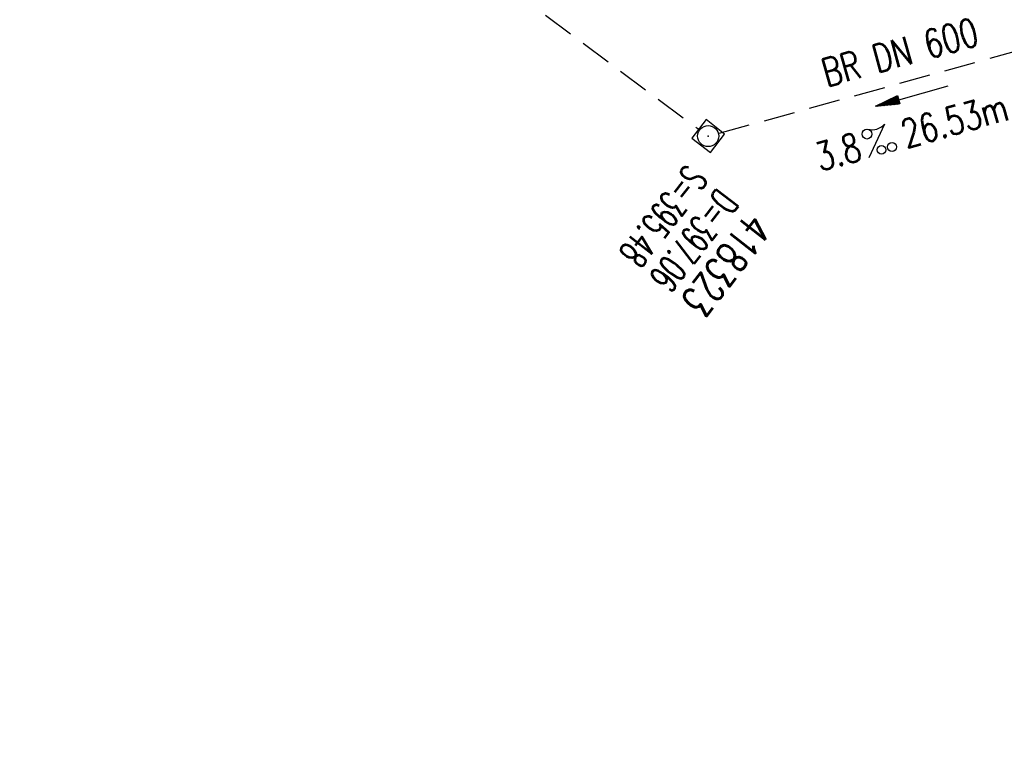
# Model space of a CAD drawing. Extents: x 448814 to 449970, y 436659 to 437685.
# Tile 7 of 18: x 448948 to 449011, y 437422 to 437469. Entities that reach past the tile are written whole.
import ezdxf
from ezdxf.enums import TextEntityAlignment as Align

# ---------------------------------------------------------------- set-up
doc = ezdxf.new("R2010")
doc.units = 0
doc.header["$LTSCALE"] = 2
doc.header["$MEASUREMENT"] = 0
for name, pattern in [('AUSGEZOGEN', [0]), ('GESTRICH-X2', [1.5, 1, -0.5]), ('STRICHPT-X3', [3, 1.5, -0.75, 0, -0.75])]:
    doc.linetypes.add(name, pattern=pattern)
doc.layers.get('0').update_dxf_attribs({"linetype": 'AUSGEZOGEN'})
for name, color, linetype in [('ACHSE', 250, 'STRICHPT-X3'), ('FBR', 8, 'CONTINUOUS'), ('KANAL', 7, 'GESTRICH-X2'), ('PFEIL', 7, 'CONTINUOUS'), ('SCHACHTNR', 6, 'CONTINUOUS'), ('SCHSYMBOL', 7, 'AUSGEZOGEN'), ('TEXTO', 4, 'CONTINUOUS'), ('TEXTU', 4, 'CONTINUOUS')]:
    doc.layers.add(name, color=color, linetype=linetype)
doc.styles.add('ROMANS', font='romans.shx', dxfattribs={"width": 0.8})

# ---------------------------------------------------------------- blocks, each defined once
blk = doc.blocks.new('20')
blk.add_lwpolyline([(-0.754, -0.751), (0.754, -0.751), (0.754, 0.75), (-0.754, 0.75)], close=True)
blk.add_circle((0, 0), 0.676)
blk.add_point((0, 0))
blk = doc.blocks.new('PROM')
blk.add_line((1.566, 1.817), (0.019, 0.015))
for centre, radius in [((0.317, 1.51), 0.317), ((0.943, 0.291), 0.283), ((1.645, 0.287), 0.283)]:
    blk.add_circle(centre, radius)
blk.add_arc((0.992, 2.682), 1.033, 239.14139, 303.35492)
blk = doc.blocks.new('PFEIL2')
at = {"color": 0}
for p, q in [((0.88, 0.002), (-2.401, -0.012)), ((0.881, -0.271), (0.879, 0.276)), ((0.879, 0.276), (2.429, 0.009)), ((0.911, 0.27), (0.879, 0.265)), ((0.965, 0.261), (0.879, 0.246)), ((1.019, 0.252), (0.879, 0.228)), ((1.073, 0.242), (0.879, 0.209)), ((1.127, 0.233), (0.879, 0.191)), ((1.181, 0.224), (0.879, 0.172)), ((1.235, 0.214), (0.879, 0.154)), ((1.289, 0.205), (0.879, 0.135)), ((1.343, 0.196), (0.879, 0.117)), ((1.397, 0.187), (0.879, 0.098)), ((1.451, 0.177), (0.879, 0.08)), ((1.505, 0.168), (0.879, 0.061)), ((1.559, 0.159), (0.88, 0.043)), ((1.613, 0.149), (0.88, 0.024)), ((1.668, 0.14), (0.88, 0.006)), ((1.722, 0.131), (0.88, -0.013)), ((1.776, 0.121), (0.88, -0.031)), ((1.83, 0.112), (0.88, -0.05)), ((1.884, 0.103), (0.88, -0.068)), ((1.938, 0.094), (0.88, -0.087)), ((1.992, 0.084), (0.88, -0.105)), ((2.046, 0.075), (0.88, -0.124)), ((2.1, 0.066), (0.88, -0.142)), ((2.154, 0.056), (0.88, -0.161)), ((2.208, 0.047), (0.88, -0.179)), ((2.262, 0.038), (0.881, -0.198)), ((2.316, 0.029), (0.881, -0.216)), ((2.37, 0.019), (0.881, -0.235)), ((2.424, 0.01), (0.881, -0.253)), ((2.429, 0.009), (0.881, -0.271))]:
    blk.add_line(p, q, dxfattribs=at)

msp = doc.modelspace()

# ---------------------------------------------------------------- linework, layer by layer
at = {"layer": 'ACHSE'}
msp.add_lwpolyline([(448957.684, 437538.389, -0.000001), (448981.585, 437519.941, 0.000001), (449011.271, 437497.027, 0), (449049.136, 437467.8, 0), (449090.432, 437435.925, 0.000002), (449130.013, 437405.374, -0.000003), (449169.594, 437374.823, -0.000004), (449209.175, 437344.271, 0.000004), (449248.755, 437313.72), (449327.916, 437252.618), (449426.868, 437176.24), (449506.029, 437115.138), (449624.771, 437023.485), (449723.723, 436947.107, -0.000002), (449783.094, 436901.28, 0.000001), (449842.465, 436855.453, 0.000001), (449856.165, 436844.879, -0.000003)], format="xyb", dxfattribs=at)
at = {"layer": 'FBR'}
for points in [[(448958.906, 437539.973, -0.000001), (448982.808, 437521.524), (449012.493, 437498.61), (449035.235, 437481.057), (449050.358, 437469.383), (449091.654, 437437.508, 0.000002), (449131.235, 437406.957, -0.000003), (449170.816, 437376.406, -0.000004), (449210.397, 437345.855, 0.000004), (449249.977, 437315.303), (449329.138, 437254.201), (449428.09, 437177.823), (449507.251, 437116.721), (449574.419, 437064.876)], [(448965.933, 437529.496), (448980.363, 437518.357), (449010.049, 437495.444), (449032.791, 437477.89), (449047.914, 437466.217), (449089.21, 437434.342, 0.000002), (449128.791, 437403.791, -0.000003), (449168.372, 437373.24, -0.000004), (449207.952, 437342.688, 0.000004), (449247.533, 437312.137), (449326.694, 437251.035), (449425.646, 437174.657), (449504.807, 437113.555), (449571.975, 437061.71)]]:
    msp.add_lwpolyline(points, format="xyb", dxfattribs=at)
at = {"layer": 'KANAL'}
for p, q in [((448947.563, 437494.063), (448991.063, 437461.656)), ((448992.375, 437461.406), (449016.531, 437468.094))]:
    msp.add_line(p, q, dxfattribs=at)

# ---------------------------------------------------------------- block references
at = {"layer": 'PFEIL', "rotation": 195.4358000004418}
msp.add_blockref('PFEIL2', (449004.721, 437463.788), dxfattribs=at)
at = {"layer": 'SCHSYMBOL', "rotation": 322.3365000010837}
msp.add_blockref('20', (448991.667, 437461.221), dxfattribs=at)
at = {"layer": 'TEXTU', "rotation": 15.43580000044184}
msp.add_blockref('PROM', (449001.936, 437459.812), dxfattribs=at)

# ---------------------------------------------------------------- texts
at = {"layer": 'SCHACHTNR', "style": 'ROMANS'}
for s, height, width, p in [('S=395.48', 1.8, 0.6, (448990.298, 437459.49)), ('D=397.06', 1.8, 0.6, (448992.267, 437457.959)), ('418323', 2, 0.7, (448994.236, 437456.427))]:
    msp.add_text(s, height=height, rotation=232.3365, dxfattribs=dict(at, width=width)).set_placement(p)
at = {"layer": 'TEXTO', "style": 'ROMANS', "width": 0.75}
msp.add_text('BR DN 600', height=1.8, rotation=15.4358, dxfattribs=at).set_placement((449004.188, 437465.719), align=Align.CENTER)
at = {"layer": 'TEXTU', "style": 'ROMANS', "width": 0.75}
for s, p in [('26.53m', (449004.344, 437460.444)), ('3.8', (448998.826, 437458.956))]:
    msp.add_text(s, height=1.8, rotation=15.4358, dxfattribs=at).set_placement(p)

doc.saveas('drawing.dxf')
